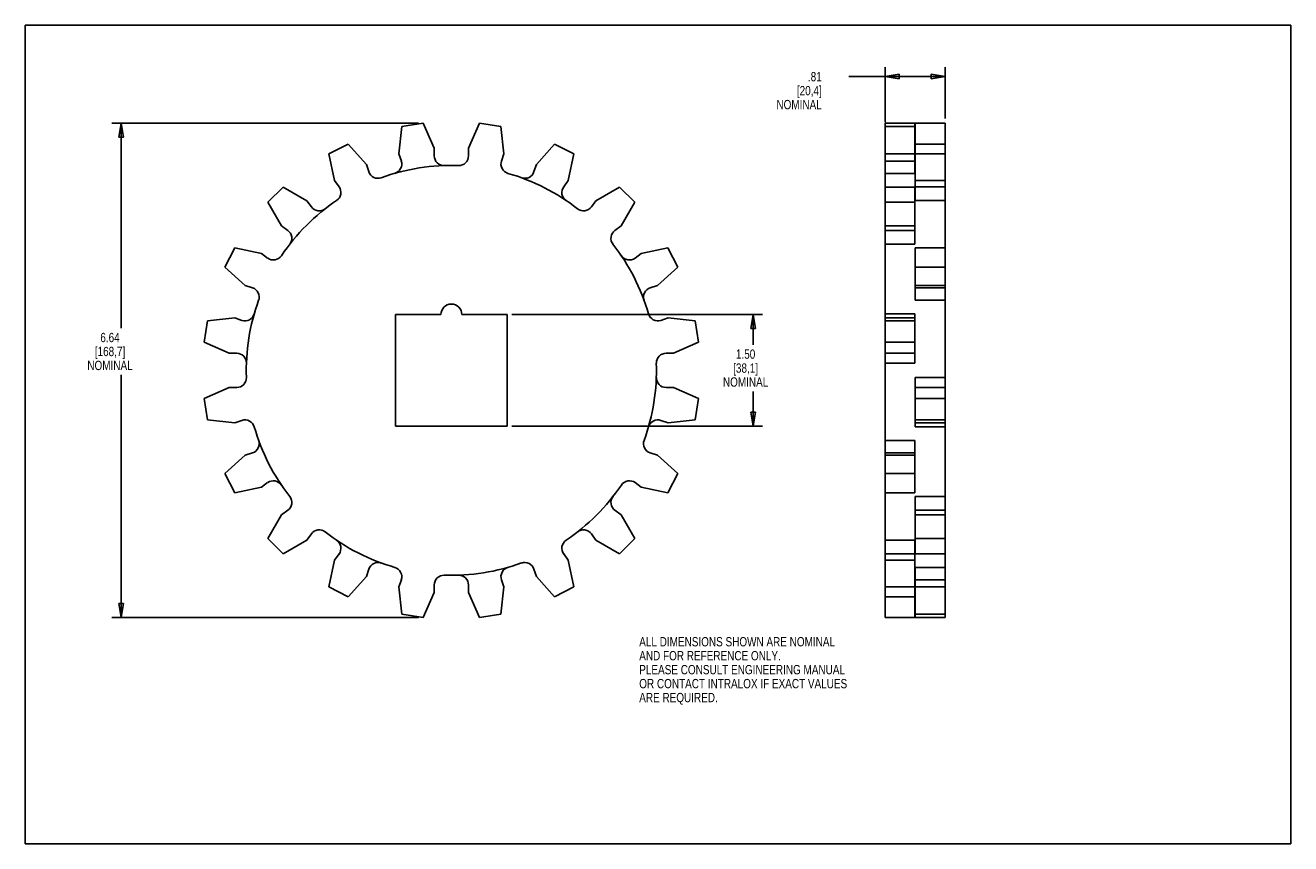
# Model space of a CAD drawing. Header units: inches. Extents: x 0 to 17, y 0 to 11.
import ezdxf

# ---------------------------------------------------------------- set-up
doc = ezdxf.new("R2010")
doc.units = ezdxf.units.IN
doc.header["$LTSCALE"] = 0.935
doc.header["$MEASUREMENT"] = 0
doc.layers.get('0').update_dxf_attribs({"linetype": 'CONTINUOUS'})
doc.layers.add('ALL_FEATURES', color=7, linetype='CONTINUOUS')
doc.styles.get("Standard").update_dxf_attribs({"font": 'txt', "width": 0.8})
doc.dimstyles.new('DIMSTYLE_1', dxfattribs={"dimtxt": 0.125, "dimasz": 0.1875, "dimexe": 0.18, "dimexo": 0.0625, "dimgap": 0.09, "dimtad": 0, "dimtih": 1, "dimtoh": 1, "dimzin": 4, "dimdsep": 46, "dimtxsty": 'STANDARD', "dimblk": 'CLOSED', "dimblk1": 'CLOSED', "dimblk2": 'CLOSED', "dimcen": 0.09, "dimadec": 0, "dimazin": 0, "dimtp": 0.01, "dimtm": 0.01, "dimtfac": 1, "dimtofl": 0, "dimtmove": 0, "dimatfit": 3, "dimldrblk": 'CLOSED', "dimfxl": 1, "dimtolj": 1, "dimtzin": 4, "dimarcsym": 0})

# ---------------------------------------------------------------- blocks, each defined once
blk = doc.blocks.new('_CLOSED')
at = {"color": 0, "linetype": 'BYBLOCK'}
for p, q in [((0, 0), (-1, 0.167)), ((-1, 0.167), (-1, -0.167)), ((-1, -0.167), (0, 0)), ((-1, 0), (0, 0))]:
    blk.add_line(p, q, dxfattribs=at)
blk = doc.blocks.new('*D0')
at = {"color": 3, "linetype": 'CONTINUOUS'}
for p, q in [((6.537, 7.112), (9.902, 7.112)), ((9.777, 7.112), (9.777, 6.705)), ((9.777, 5.612), (9.777, 6.08)), ((6.537, 5.612), (9.902, 5.612))]:
    blk.add_line(p, q, dxfattribs=at)
at = {"color": 3, "linetype": 'CONTINUOUS', "xscale": 0.1875, "yscale": 0.1875, "zscale": 0.1875}
for p, rotation in [((9.777, 7.112), 90), ((9.777, 5.612), 270)]:
    blk.add_blockref('_CLOSED', p, dxfattribs=dict(at, rotation=rotation))
at = {"color": 3, "linetype": 'CONTINUOUS', "insert": (9.677, 6.643), "char_height": 0.125, "width": 0.7, "attachment_point": 2, "line_spacing_factor": 0.9}
blk.add_mtext('1.50\\P[38,1]\\PNOMINAL', dxfattribs=at)
blk = doc.blocks.new('*D1')
at = {"color": 3, "linetype": 'CONTINUOUS'}
for p, q in [((5.282, 9.683), (1.163, 9.683)), ((1.288, 9.683), (1.288, 6.928)), ((1.288, 3.04), (1.288, 6.303)), ((5.282, 3.04), (1.163, 3.04))]:
    blk.add_line(p, q, dxfattribs=at)
at = {"color": 3, "linetype": 'CONTINUOUS', "xscale": 0.1875, "yscale": 0.1875, "zscale": 0.1875}
for p, rotation in [((1.288, 9.683), 90), ((1.288, 3.04), 270)]:
    blk.add_blockref('_CLOSED', p, dxfattribs=dict(at, rotation=rotation))
at = {"color": 3, "linetype": 'CONTINUOUS', "insert": (1.138, 6.866), "char_height": 0.125, "width": 0.7, "attachment_point": 2, "line_spacing_factor": 0.9}
blk.add_mtext('6.64\\P[168,7]\\PNOMINAL', dxfattribs=at)
blk = doc.blocks.new('*D2')
at = {"color": 3, "linetype": 'CONTINUOUS'}
for p, q in [((11.551, 9.7), (11.551, 10.435)), ((12.356, 9.746), (12.356, 10.435)), ((11.954, 10.31), (11.062, 10.31)), ((11.551, 10.31), (11.954, 10.31)), ((12.356, 10.31), (11.954, 10.31))]:
    blk.add_line(p, q, dxfattribs=at)
at = {"color": 3, "linetype": 'CONTINUOUS', "xscale": 0.1875, "yscale": 0.1875, "zscale": 0.1875, "rotation": 180}
blk.add_blockref('_CLOSED', (11.551, 10.31), dxfattribs=at)
at = {"color": 3, "linetype": 'CONTINUOUS', "xscale": 0.1875, "yscale": 0.1875, "zscale": 0.1875}
blk.add_blockref('_CLOSED', (12.356, 10.31), dxfattribs=at)
at = {"color": 3, "linetype": 'CONTINUOUS', "insert": (10.7, 10.372), "char_height": 0.125, "width": 0.7, "attachment_point": 3, "line_spacing_factor": 0.9}
blk.add_mtext('.81\\P[20,4]\\PNOMINAL', dxfattribs=at)

msp = doc.modelspace()

# ---------------------------------------------------------------- linework, layer by layer
at = {"color": 7, "linetype": 'CONTINUOUS'}
for p, q in [((0, 0), (0, 11)), ((0, 11), (17, 11)), ((17, 0), (17, 11)), ((5.059, 9.638), (5.02, 9.273)), ((5.345, 9.683), (5.059, 9.638)), ((5.494, 9.348), (5.345, 9.683)), ((11.956, 8.646), (11.956, 9.683)), ((12.356, 9.683), (11.956, 9.683)), ((12.356, 3.04), (12.356, 9.683)), ((4.079, 9.272), (4.337, 9.404)), ((4.337, 9.404), (4.583, 9.131)), ((7.111, 9.404), (6.866, 9.131)), ((7.37, 9.272), (7.111, 9.404)), ((12.356, 9.404), (11.956, 9.404)), ((4.155, 8.913), (4.079, 9.272)), ((5.02, 9.273), (5.052, 9.175)), ((5.494, 9.245), (5.494, 9.348)), ((7.293, 8.913), (7.37, 9.272)), ((12.356, 9.272), (11.956, 9.272)), ((4.583, 9.131), (4.614, 9.033)), ((6.866, 9.131), (6.834, 9.033)), ((11.551, 3.04), (11.551, 9.01)), ((11.551, 9.01), (11.951, 9.01)), ((11.951, 9.175), (11.951, 9.01)), ((11.956, 9.117), (11.951, 9.117)), ((4.215, 8.83), (4.155, 8.913)), ((7.233, 8.83), (7.293, 8.913)), ((11.956, 8.913), (12.356, 8.913)), ((3.465, 8.826), (3.26, 8.621)), ((3.783, 8.642), (3.465, 8.826)), ((7.666, 8.642), (7.983, 8.826)), ((7.983, 8.826), (8.188, 8.621)), ((11.551, 8.826), (11.951, 8.826)), ((11.951, 8.826), (11.951, 8.058)), ((12.356, 8.83), (11.956, 8.83)), ((3.26, 8.621), (3.443, 8.303)), ((3.843, 8.559), (3.783, 8.642)), ((7.605, 8.559), (7.666, 8.642)), ((8.188, 8.621), (8.005, 8.303)), ((11.551, 8.621), (11.951, 8.621)), ((12.356, 8.646), (11.956, 8.646)), ((3.443, 8.303), (3.526, 8.243)), ((8.005, 8.303), (7.922, 8.243)), ((11.951, 8.303), (11.551, 8.303)), ((11.551, 8.243), (11.951, 8.243)), ((2.682, 7.749), (2.814, 8.007)), ((2.814, 8.007), (3.173, 7.931)), ((8.634, 8.007), (8.275, 7.931)), ((8.766, 7.749), (8.634, 8.007)), ((11.551, 8.058), (11.951, 8.058)), ((11.956, 7.304), (11.956, 8.007)), ((12.356, 8.007), (11.956, 8.007)), ((3.173, 7.931), (3.256, 7.871)), ((8.275, 7.931), (8.192, 7.871)), ((2.955, 7.503), (2.682, 7.749)), ((8.493, 7.503), (8.766, 7.749)), ((12.356, 7.749), (11.956, 7.749)), ((3.053, 7.472), (2.955, 7.503)), ((8.396, 7.472), (8.493, 7.503)), ((11.956, 7.503), (12.356, 7.503)), ((12.356, 7.472), (11.956, 7.472)), ((12.356, 7.304), (11.956, 7.304)), ((2.448, 7.027), (2.403, 6.741)), ((2.813, 7.066), (2.448, 7.027)), ((2.911, 7.034), (2.813, 7.066)), ((8.538, 7.034), (8.635, 7.066)), ((8.635, 7.066), (9, 7.027)), ((9, 7.027), (9.046, 6.741)), ((11.551, 7.122), (11.951, 7.122)), ((11.951, 7.066), (11.551, 7.066)), ((11.551, 7.027), (11.951, 7.027)), ((11.951, 7.122), (11.951, 6.457)), ((2.403, 6.741), (2.738, 6.592)), ((9.046, 6.741), (8.71, 6.592)), ((11.551, 6.741), (11.951, 6.741)), ((2.738, 6.592), (2.841, 6.592)), ((8.71, 6.592), (8.608, 6.592)), ((11.951, 6.592), (11.551, 6.592)), ((11.551, 6.457), (11.951, 6.457)), ((2.403, 5.982), (2.738, 6.132)), ((2.738, 6.132), (2.841, 6.132)), ((8.71, 6.132), (8.608, 6.132)), ((9.046, 5.982), (8.71, 6.132)), ((11.956, 5.602), (11.956, 6.266)), ((12.356, 6.266), (11.956, 6.266)), ((11.956, 6.132), (12.356, 6.132)), ((2.448, 5.696), (2.403, 5.982)), ((9, 5.696), (9.046, 5.982)), ((12.356, 5.982), (11.956, 5.982)), ((2.813, 5.658), (2.448, 5.696)), ((2.911, 5.689), (2.813, 5.658)), ((8.538, 5.689), (8.635, 5.658)), ((8.635, 5.658), (9, 5.696)), ((12.356, 5.696), (11.956, 5.696)), ((11.956, 5.658), (12.356, 5.658)), ((12.356, 5.602), (11.956, 5.602)), ((11.551, 5.42), (11.951, 5.42)), ((11.951, 5.42), (11.951, 4.716)), ((2.955, 5.22), (2.682, 4.975)), ((3.053, 5.252), (2.955, 5.22)), ((8.396, 5.252), (8.493, 5.22)), ((8.493, 5.22), (8.766, 4.975)), ((11.551, 5.252), (11.951, 5.252)), ((11.951, 5.22), (11.551, 5.22)), ((2.682, 4.975), (2.814, 4.716)), ((8.766, 4.975), (8.634, 4.716)), ((11.551, 4.975), (11.951, 4.975)), ((2.814, 4.716), (3.173, 4.793)), ((3.173, 4.793), (3.256, 4.853)), ((8.275, 4.793), (8.192, 4.853)), ((8.634, 4.716), (8.275, 4.793)), ((11.551, 4.716), (11.951, 4.716)), ((12.356, 4.666), (11.956, 4.666)), ((11.956, 3.897), (11.956, 4.666)), ((3.26, 4.103), (3.443, 4.42)), ((3.443, 4.42), (3.526, 4.481)), ((8.005, 4.42), (7.922, 4.481)), ((8.188, 4.103), (8.005, 4.42)), ((12.356, 4.481), (11.956, 4.481)), ((11.956, 4.42), (12.356, 4.42)), ((3.465, 3.897), (3.26, 4.103)), ((3.783, 4.081), (3.465, 3.897)), ((3.843, 4.164), (3.783, 4.081)), ((7.605, 4.164), (7.666, 4.081)), ((7.666, 4.081), (7.983, 3.897)), ((7.983, 3.897), (8.188, 4.103)), ((12.356, 4.103), (11.956, 4.103)), ((11.551, 4.078), (11.951, 4.078)), ((11.951, 4.078), (11.951, 3.04)), ((4.155, 3.811), (4.079, 3.452)), ((4.215, 3.894), (4.155, 3.811)), ((7.233, 3.894), (7.293, 3.811)), ((7.293, 3.811), (7.37, 3.452)), ((11.551, 3.894), (11.951, 3.894)), ((11.951, 3.811), (11.551, 3.811)), ((12.356, 3.897), (11.956, 3.897)), ((4.337, 3.32), (4.583, 3.593)), ((4.583, 3.593), (4.614, 3.69)), ((6.866, 3.593), (6.834, 3.69)), ((7.111, 3.32), (6.866, 3.593)), ((12.356, 3.713), (11.956, 3.713)), ((11.956, 3.04), (11.956, 3.713)), ((4.079, 3.452), (4.337, 3.32)), ((5.02, 3.451), (5.052, 3.548)), ((5.059, 3.086), (5.02, 3.451)), ((5.494, 3.478), (5.494, 3.375)), ((5.954, 3.478), (5.954, 3.375)), ((6.39, 3.086), (6.428, 3.451)), ((6.428, 3.451), (6.397, 3.548)), ((7.37, 3.452), (7.111, 3.32)), ((11.551, 3.452), (11.951, 3.452)), ((12.356, 3.548), (11.956, 3.548)), ((11.956, 3.451), (12.356, 3.451)), ((5.494, 3.375), (5.345, 3.04)), ((5.954, 3.375), (6.103, 3.04)), ((11.551, 3.32), (11.951, 3.32)), ((5.345, 3.04), (5.059, 3.086)), ((6.103, 3.04), (6.39, 3.086)), ((12.356, 3.086), (11.956, 3.086)), ((11.551, 3.04), (11.951, 3.04)), ((12.356, 3.04), (11.956, 3.04)), ((0, 0), (17, 0))]:
    msp.add_line(p, q, dxfattribs=at)
for centre, radius, start, end in [((5.624, 9.245), 0.13, 180, 271.9861), ((4.738, 9.073), 0.13, 198, 289.9861), ((5.724, 6.362), 2.755, 88.0139, 109.9861), ((4.928, 9.135), 0.13, 286.0139, 18), ((5.724, 6.362), 2.755, 52.0139, 73.9861), ((6.71, 9.073), 0.13, 250.0139, 342), ((4.11, 8.753), 0.13, 304.0139, 36), ((7.338, 8.753), 0.13, 144, 235.9861), ((5.724, 6.362), 2.755, 124.0139, 145.9861), ((3.948, 8.636), 0.13, 216, 307.9861), ((7.5, 8.636), 0.13, 232.0139, 324), ((3.45, 8.138), 0.13, 322.0139, 54), ((7.998, 8.138), 0.13, 126, 217.9861), ((5.724, 6.362), 2.755, 16.0139, 37.9861), ((3.333, 7.976), 0.13, 234, 325.9861), ((8.116, 7.976), 0.13, 214.0139, 306), ((3.013, 7.348), 0.13, 340.0139, 72), ((8.436, 7.348), 0.13, 108, 199.9861), ((5.724, 6.362), 2.755, 160.0139, 181.9861), ((2.951, 7.158), 0.13, 252, 343.9861), ((8.498, 7.158), 0.13, 196.0139, 288), ((2.841, 6.462), 0.13, 358.0139, 90), ((8.608, 6.462), 0.13, 90, 181.9861), ((5.724, 6.362), 2.755, 340.0139, 1.9861), ((2.841, 6.262), 0.13, 270, 1.9861), ((8.608, 6.262), 0.13, 178.0139, 270), ((2.951, 5.566), 0.13, 16.0139, 108), ((8.498, 5.566), 0.13, 72, 163.9861), ((5.724, 6.362), 2.755, 196.0139, 217.9861), ((3.013, 5.376), 0.13, 288, 19.9861), ((8.436, 5.376), 0.13, 160.0139, 252), ((3.333, 4.748), 0.13, 34.0139, 126), ((5.724, 6.362), 2.755, 304.0139, 325.9861), ((8.116, 4.748), 0.13, 54, 145.9861), ((3.45, 4.586), 0.13, 306, 37.9861), ((7.998, 4.586), 0.13, 142.0139, 234), ((3.948, 4.088), 0.13, 52.0139, 144), ((5.724, 6.362), 2.755, 232.0139, 253.9861), ((7.5, 4.088), 0.13, 36, 127.9861), ((4.11, 3.97), 0.13, 324, 55.9861), ((7.338, 3.97), 0.13, 124.0139, 216), ((4.738, 3.65), 0.13, 70.0139, 162), ((5.724, 6.362), 2.755, 268.0139, 289.9861), ((6.71, 3.65), 0.13, 18, 109.9861), ((4.928, 3.588), 0.13, 342, 73.9861), ((5.624, 3.478), 0.13, 88.0139, 180), ((5.824, 3.478), 0.13, 0, 91.9861), ((6.52, 3.588), 0.13, 106.0139, 198)]:
    msp.add_arc(centre, radius, start, end, dxfattribs=at)
at = {"layer": 'ALL_FEATURES', "color": 7, "linetype": 'CONTINUOUS'}
for p, q in [((5.954, 9.348), (6.103, 9.683)), ((6.103, 9.683), (6.39, 9.638)), ((6.39, 9.638), (6.428, 9.273)), ((11.551, 9.01), (11.551, 9.683)), ((11.551, 9.683), (11.951, 9.683)), ((11.551, 9.638), (11.951, 9.638)), ((11.951, 9.683), (11.951, 9.175)), ((5.954, 9.245), (5.954, 9.348)), ((6.428, 9.273), (6.397, 9.175)), ((11.951, 9.273), (11.551, 9.273)), ((11.551, 9.175), (11.951, 9.175)), ((4.974, 7.112), (4.974, 5.612)), ((5.584, 7.112), (4.974, 7.112)), ((6.474, 7.112), (5.865, 7.112)), ((6.474, 5.612), (6.474, 7.112)), ((4.974, 5.612), (6.474, 5.612)), ((11.956, 3.606), (11.951, 3.606))]:
    msp.add_line(p, q, dxfattribs=at)
for centre, radius, start, end in [((5.824, 9.245), 0.13, 268.0139, 360), ((6.52, 9.135), 0.13, 162, 253.9861), ((5.724, 7.112), 0.141, 0, 180)]:
    msp.add_arc(centre, radius, start, end, dxfattribs=at)

# ---------------------------------------------------------------- texts
at = {"color": 3, "linetype": 'CONTINUOUS', "insert": (8.248, 2.777), "char_height": 0.125, "width": 3.5, "attachment_point": 1, "line_spacing_factor": 0.9}
msp.add_mtext('ALL DIMENSIONS SHOWN ARE NOMINAL\\PAND FOR REFERENCE ONLY.\\PPLEASE CONSULT ENGINEERING MANUAL\\POR CONTACT INTRALOX IF EXACT VALUES\\PARE REQUIRED. ', dxfattribs=at)

# ---------------------------------------------------------------- dimensions: what is measured, and where the dimension line sits
at = {"color": 3, "linetype": 'CONTINUOUS'}
dim = msp.add_linear_dim(base=(12.3561307, 10.309917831), p1=(11.5511307, 9.700406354), p2=(12.3561307, 9.745772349), text='<>\\PNOMINAL', dimstyle='DIMSTYLE_1', dxfattribs=at)
dim.commit()
dim.dimension.update_dxf_attribs({"geometry": '*D2', "text_midpoint": (10.249579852, 10.122417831), "dimtype": 160})
for base, p1, p2, picture, middle in [((1.288, 3.04), (5.282, 9.683), (5.282, 3.04), '*D1', (1.088, 6.616)), ((9.777, 5.612), (6.537, 7.112), (6.537, 5.612), '*D0', (9.552, 6.393))]:
    dim = msp.add_linear_dim(base=base, p1=p1, p2=p2, angle=270, text='<>\\PNOMINAL', dimstyle='DIMSTYLE_1', dxfattribs=at)
    dim.commit()
    dim.dimension.update_dxf_attribs({"geometry": picture, "text_midpoint": middle, "dimtype": 160})

doc.saveas('drawing.dxf')
